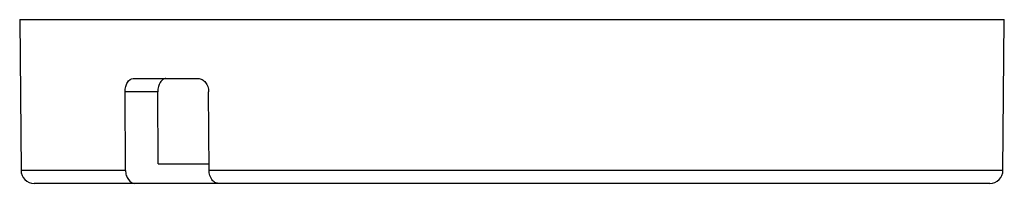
# Paper-space layout '_Oben' of a CAD drawing. Header units: millimetres. Extents: x 0 to 75, y -3.3 to 9.2.
import ezdxf

# ---------------------------------------------------------------- set-up
doc = ezdxf.new("R2010")
doc.units = ezdxf.units.MM

psp = doc.layouts.new('_Oben')

# ---------------------------------------------------------------- linework, layer by layer
at = {"color": 7, "linetype": 'Continuous', "lineweight": 25}
for p, q in [((0, 9.2), (0.1, -2.309)), ((0, 9.2), (75, 9.2)), ((74.9, -2.309), (75, 9.2)), ((8.652, 4.7), (13.602, 4.7)), ((8.065, -2.309), (8.027, 3.7)), ((10.522, 3.7), (8.027, 3.7)), ((10.556, -1.8), (10.522, 3.7)), ((14.429, -2.309), (14.391, 3.7)), ((10.556, -1.8), (14.425, -1.8)), ((8.065, -2.309), (0.1, -2.309)), ((74.9, -2.309), (14.429, -2.309)), ((73.9, -3.3), (1.1, -3.3))]:
    psp.add_line(p, q, dxfattribs=at)
for centre, start, end in [((1.1, -2.3), 180.5, 270), ((73.9, -2.3), 270, 359.5)]:
    psp.add_arc(centre, 1, start, end, dxfattribs=at)
for points in [[(8.027, 3.7), (8.026, 3.832), (8.042, 3.962), (8.103, 4.205), (8.149, 4.316), (8.321, 4.592), (8.483, 4.7), (8.652, 4.7)], [(11.139, 4.7), (11.056, 4.7), (10.974, 4.674), (10.824, 4.574), (10.755, 4.5), (10.586, 4.224), (10.52, 3.965), (10.522, 3.7)], [(13.602, 4.7), (13.704, 4.7), (13.805, 4.674), (13.994, 4.574), (14.081, 4.5), (14.301, 4.224), (14.39, 3.965), (14.391, 3.7)], [(8.065, -2.309), (8.065, -2.441), (8.085, -2.57), (8.157, -2.81), (8.211, -2.92), (8.408, -3.194), (8.591, -3.3), (8.777, -3.3)], [(15.141, -3.3), (15.048, -3.3), (14.956, -3.275), (14.785, -3.176), (14.706, -3.103), (14.509, -2.829), (14.43, -2.572), (14.429, -2.309)]]:
    psp.add_open_spline(points, degree=3, knots=[0, 0, 0, 0, 0.25, 0.25, 0.5, 0.5, 1, 1, 1, 1], dxfattribs=at)

doc.saveas('drawing.dxf')
